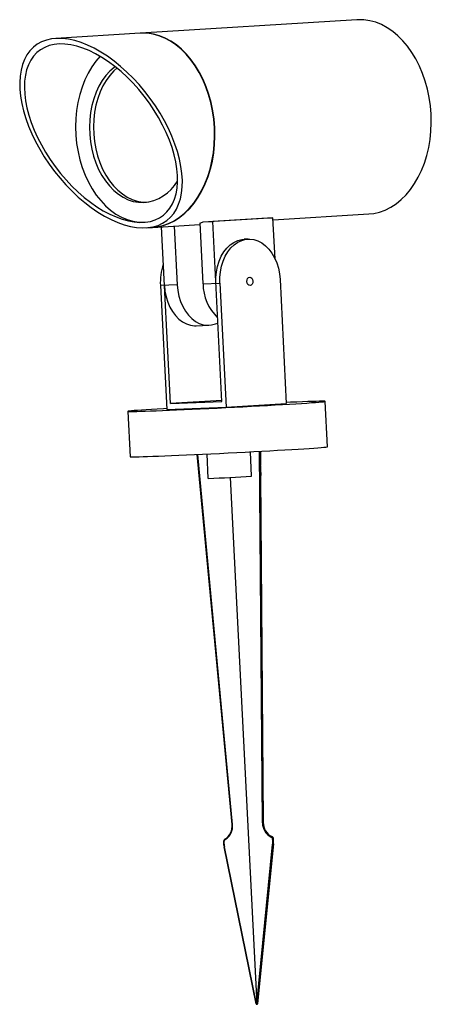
# Model space of a CAD drawing. Header units: millimetres. Extents: x -73 to 73, y -212 to 137.
import ezdxf

# ---------------------------------------------------------------- set-up
doc = ezdxf.new("R2010")
doc.units = ezdxf.units.MM

msp = doc.modelspace()

# ---------------------------------------------------------------- linework, layer by layer
at = {"color": 7, "linetype": 'Continuous', "lineweight": 25}
for p, q in [((46.14, 137.22), (-30.5, 132.44)), ((-30.64, 132.44), (-60.5, 130.57)), ((-8.22, 65.57), (13.11, 66.9)), ((16.44, 67.03), (-4.89, 65.7)), ((13.11, 66.9), (16.44, 67.03)), ((17.18, 52.45), (16.44, 67.03)), ((16.48, 66.24), (50.44, 68.36)), ((-28.41, 63.44), (-26.35, 63.57)), ((-26.21, 63.58), (-9.4, 64.63)), ((-19.89, 1.08), (-23.06, 63.77)), ((-18.51, 64.06), (-17.45, 43.2)), ((-9.43, 65.14), (-8.34, 43.55)), ((-8.22, 65.57), (-4.89, 65.7)), ((-1.65, 1.78), (-4.89, 65.7)), ((7.71, 59.43), (6.31, 59.38)), ((-17.45, 43.2), (-23.41, 42.97)), ((-23.41, 42.97), (-21.19, -0.97)), ((-8.34, 43.55), (-2.37, 43.78)), ((-2.37, 43.78), (-0.15, -0.16)), ((18.96, 45.11), (21.18, 1.17)), ((-10.77, 28.7), (-6.21, 28.88)), ((-1.68, 2.22), (-19.89, 1.08)), ((-19.89, 1.08), (-1.65, 1.78)), ((-0.15, -0.16), (21.18, 1.17)), ((35.76, -14.21), (34.95, 1.87)), ((-34.96, -1.67), (-34.15, -17.75)), ((-21.19, -0.97), (-0.15, -0.16)), ((1.95, -148.14), (-10.38, -16.94)), ((2.13, -148.13), (-10.21, -16.93)), ((-6.47, -25.45), (-6.91, -16.77)), ((8.89, -24.67), (8.45, -16)), ((12.76, -147.6), (11.7, -15.82)), ((12.94, -147.59), (11.88, -15.81)), ((12.25, -24.41), (11.89, -17.27)), ((12.03, -15.8), (12.06, -20.75)), ((-9.89, -22.12), (-9.72, -25.52)), ((12.09, -24.44), (13.01, -147.46)), ((1.27, -25.1), (10.72, -211.91)), ((2.13, -148.13), (1.95, -148.14)), ((12.94, -147.59), (12.76, -147.6)), ((-0.43, -153.47), (-0.6, -153.47)), ((15.97, -152.63), (15.8, -152.65)), ((16.53, -153.44), (16.35, -153.45)), ((-0.9, -154.32), (-1.08, -154.33)), ((-0.68, -156.11), (-0.85, -156.12)), ((10.49, -211.8), (-0.85, -156.12)), ((10.67, -211.8), (-0.68, -156.11)), ((10.77, -211.79), (16.31, -155.26)), ((16.6, -155.04), (10.95, -211.78)), ((10.95, -211.78), (16.48, -155.25)), ((16.48, -155.25), (16.31, -155.26)), ((10.67, -211.8), (10.49, -211.8)), ((10.72, -211.91), (10.55, -211.92)), ((10.64, -211.96), (10.73, -211.95)), ((10.9, -211.9), (10.72, -211.91)), ((10.73, -211.95), (10.81, -211.95)), ((10.95, -211.78), (10.77, -211.79))]:
    msp.add_line(p, q, dxfattribs=at)
at = {"color": 7, "linetype": 'Continuous', "lineweight": 25, "flags": 128}
for points in [[(50.44, 68.36), (52.14, 68.55), (54.21, 69.02), (56.24, 69.75), (58.21, 70.73), (60.1, 71.96), (61.9, 73.42), (63.6, 75.1), (65.18, 77), (66.63, 79.09), (67.95, 81.36), (69.11, 83.79), (70.12, 86.37), (70.96, 89.08), (71.63, 91.88), (72.11, 94.77), (72.42, 97.73), (72.55, 100.72), (72.49, 103.72), (72.24, 106.72), (71.82, 109.69), (71.21, 112.61), (70.43, 115.45), (69.48, 118.2), (68.37, 120.82), (67.11, 123.32), (65.71, 125.65), (64.17, 127.81), (62.51, 129.78), (60.74, 131.55), (58.88, 133.09), (56.94, 134.41), (54.93, 135.49), (52.87, 136.31), (50.77, 136.88), (48.66, 137.19), (46.55, 137.24), (46.14, 137.22)], [(-60.1, 130.59), (-62.02, 130.41), (-63.83, 130), (-65.5, 129.37), (-67.04, 128.52), (-68.42, 127.47), (-69.64, 126.21), (-70.7, 124.76), (-71.58, 123.12), (-72.29, 121.31), (-72.8, 119.34), (-73.13, 117.22), (-73.27, 114.96), (-73.21, 112.59), (-72.97, 110.11), (-72.53, 107.55), (-71.91, 104.91), (-71.1, 102.22), (-70.12, 99.5), (-68.97, 96.76), (-67.65, 94.02), (-66.18, 91.3), (-64.57, 88.62), (-62.82, 86), (-60.95, 83.45), (-58.96, 80.99), (-56.89, 78.63), (-54.73, 76.4), (-52.5, 74.31), (-50.22, 72.36), (-47.9, 70.58), (-45.55, 68.98), (-43.2, 67.56), (-40.86, 66.34), (-38.54, 65.33), (-36.26, 64.52), (-34.04, 63.93), (-31.88, 63.56), (-29.81, 63.41), (-27.84, 63.49), (-25.97, 63.79), (-24.23, 64.31), (-22.63, 65.04), (-21.17, 65.99), (-19.86, 67.15), (-18.72, 68.51), (-17.75, 70.05), (-16.96, 71.78), (-16.35, 73.67), (-15.92, 75.72), (-15.69, 77.91), (-15.65, 80.22), (-15.8, 82.65), (-16.14, 85.18), (-16.67, 87.78), (-17.38, 90.44), (-18.28, 93.15), (-19.35, 95.88), (-20.58, 98.62), (-21.98, 101.35), (-23.52, 104.06), (-25.21, 106.71), (-27.02, 109.3), (-28.95, 111.81), (-30.98, 114.22), (-33.1, 116.51), (-35.29, 118.68), (-37.55, 120.7), (-39.85, 122.56), (-42.19, 124.25), (-44.54, 125.77), (-46.89, 127.09), (-49.22, 128.21), (-51.52, 129.12), (-53.77, 129.82), (-55.96, 130.3), (-58.08, 130.56), (-60.1, 130.59)], [(-26.35, 63.57), (-24.65, 63.76), (-22.58, 64.23), (-20.55, 64.96), (-18.58, 65.95), (-16.69, 67.17), (-14.89, 68.63), (-13.19, 70.31), (-11.61, 72.21), (-10.15, 74.3), (-8.84, 76.57), (-7.68, 79), (-6.67, 81.58), (-5.83, 84.29), (-5.16, 87.1), (-4.67, 89.99), (-4.36, 92.94), (-4.24, 95.93), (-4.3, 98.94), (-4.54, 101.93), (-4.97, 104.9), (-5.58, 107.82), (-6.36, 110.66), (-7.3, 113.41), (-8.41, 116.04), (-9.68, 118.53), (-11.08, 120.86), (-12.62, 123.02), (-14.28, 124.99), (-16.05, 126.76), (-17.91, 128.31), (-19.85, 129.62), (-21.86, 130.7), (-23.92, 131.52), (-26.01, 132.09), (-28.13, 132.41), (-30.24, 132.46), (-30.64, 132.44)], [(-26.21, 63.58), (-24.51, 63.77), (-22.44, 64.24), (-20.41, 64.97), (-18.44, 65.95), (-16.55, 67.18), (-14.75, 68.64), (-13.05, 70.32), (-11.47, 72.22), (-10.01, 74.31), (-8.7, 76.58), (-7.53, 79.01), (-6.53, 81.59), (-5.69, 84.3), (-5.02, 87.1), (-4.53, 89.99), (-4.22, 92.95), (-4.1, 95.94), (-4.16, 98.94), (-4.4, 101.94), (-4.83, 104.91), (-5.43, 107.83), (-6.21, 110.67), (-7.16, 113.42), (-8.27, 116.05), (-9.53, 118.54), (-10.94, 120.87), (-12.48, 123.03), (-14.14, 125), (-15.9, 126.77), (-17.77, 128.32), (-19.71, 129.63), (-21.72, 130.71), (-23.78, 131.53), (-25.87, 132.1), (-27.98, 132.42), (-30.1, 132.46), (-30.5, 132.44)], [(-59.2, 128.65), (-61.05, 128.46), (-62.79, 128.06), (-64.4, 127.43), (-65.87, 126.6), (-67.19, 125.55), (-68.35, 124.31), (-69.35, 122.87), (-70.17, 121.26), (-70.81, 119.47), (-71.26, 117.53), (-71.52, 115.44), (-71.6, 113.22), (-71.49, 110.89), (-71.18, 108.46), (-70.69, 105.95), (-70.02, 103.38), (-69.16, 100.76), (-68.13, 98.12), (-66.94, 95.47), (-65.59, 92.83), (-64.09, 90.22), (-62.45, 87.65), (-60.68, 85.16), (-58.81, 82.74), (-56.83, 80.43), (-54.76, 78.23), (-52.63, 76.16), (-50.43, 74.24), (-48.19, 72.48), (-45.93, 70.89), (-43.66, 69.49), (-41.39, 68.28), (-39.14, 67.27), (-36.94, 66.46), (-34.78, 65.88), (-32.69, 65.51), (-30.69, 65.36), (-28.78, 65.43), (-26.98, 65.73), (-25.3, 66.24), (-23.76, 66.97), (-22.36, 67.91), (-21.12, 69.06), (-20.04, 70.4), (-19.13, 71.93), (-18.41, 73.63), (-17.86, 75.5), (-17.5, 77.52), (-17.33, 79.67), (-17.35, 81.95), (-17.56, 84.33), (-17.95, 86.8), (-18.54, 89.34), (-19.3, 91.94), (-20.25, 94.57), (-21.36, 97.22), (-22.63, 99.87), (-24.06, 102.5), (-25.63, 105.09), (-27.33, 107.62), (-29.15, 110.08), (-31.08, 112.44), (-33.11, 114.7), (-35.21, 116.84), (-37.38, 118.83), (-39.6, 120.67), (-41.85, 122.35), (-44.12, 123.85), (-46.39, 125.16), (-48.65, 126.27), (-50.88, 127.18), (-53.06, 127.87), (-55.19, 128.35), (-57.24, 128.61), (-59.2, 128.65)], [(-44.78, 124.25), (-46.29, 122.49), (-47.74, 120.47), (-49.05, 118.25), (-50.2, 115.87), (-51.19, 113.34), (-52.01, 110.68), (-52.66, 107.91), (-53.12, 105.06), (-53.4, 102.15), (-53.48, 99.21), (-53.38, 96.25), (-53.09, 93.31), (-52.61, 90.41), (-51.95, 87.56), (-51.12, 84.81), (-50.11, 82.16), (-48.95, 79.64), (-47.63, 77.27), (-46.17, 75.07), (-44.58, 73.07), (-42.88, 71.26), (-41.07, 69.68), (-39.18, 68.33), (-37.22, 67.23), (-35.2, 66.38), (-33.14, 65.79), (-31.07, 65.47), (-28.99, 65.41)], [(-39.47, 120.57), (-39.78, 120.34), (-41.32, 118.99), (-42.74, 117.41), (-44.04, 115.63), (-45.19, 113.65), (-46.19, 111.51), (-47.02, 109.23), (-47.68, 106.82), (-48.16, 104.33), (-48.46, 101.76), (-48.56, 99.15), (-48.48, 96.53), (-48.2, 93.92), (-47.74, 91.35), (-47.1, 88.85), (-46.28, 86.45), (-45.3, 84.17), (-44.16, 82.03), (-42.88, 80.07), (-41.47, 78.29), (-39.94, 76.72), (-38.32, 75.37), (-36.61, 74.26), (-34.84, 73.4), (-33.03, 72.8), (-31.19, 72.47), (-29.34, 72.4)], [(-38.82, 120.05), (-39.89, 119.08), (-41.32, 117.5), (-42.61, 115.71), (-43.77, 113.74), (-44.77, 111.6), (-45.6, 109.32), (-46.26, 106.91), (-46.74, 104.41), (-47.03, 101.85), (-47.14, 99.24), (-47.05, 96.61), (-46.78, 94.01), (-46.32, 91.44), (-45.68, 88.94), (-44.86, 86.54), (-43.88, 84.26), (-42.74, 82.12), (-41.46, 80.15), (-40.05, 78.38), (-38.52, 76.8), (-36.9, 75.46), (-35.19, 74.35), (-33.42, 73.49), (-31.6, 72.89), (-29.77, 72.56), (-28.33, 72.48)], [(-3.78, 43.73), (-3.78, 45.77), (-3.59, 47.79), (-3.2, 49.75), (-2.62, 51.61), (-1.86, 53.33), (-0.94, 54.89), (0.12, 56.25), (1.31, 57.39), (2.6, 58.28), (3.98, 58.92), (5.4, 59.29), (6.31, 59.38)], [(-2.37, 43.78), (-2.38, 45.83), (-2.18, 47.85), (-1.79, 49.8), (-1.21, 51.66), (-0.46, 53.38), (0.46, 54.94), (1.52, 56.3), (2.71, 57.44), (4.01, 58.34), (5.38, 58.98), (6.81, 59.35), (8.26, 59.44), (9.72, 59.25), (11.15, 58.78), (12.53, 58.05), (13.82, 57.07), (15.02, 55.85), (16.09, 54.42), (17.01, 52.8), (17.77, 51.02), (18.36, 49.13), (18.75, 47.14), (18.96, 45.11)], [(8.37, 42.95), (7.95, 43.04), (7.59, 43.34), (7.34, 43.81), (7.23, 44.38), (7.28, 44.96), (7.48, 45.46), (7.81, 45.8), (8.22, 45.94), (8.63, 45.86), (8.99, 45.55), (9.25, 45.08), (9.36, 44.51), (9.31, 43.93), (9.1, 43.43), (8.77, 43.09), (8.37, 42.95)], [(-22.01, 43.02), (-21.81, 40.99), (-21.41, 39.01), (-20.83, 37.11), (-20.07, 35.34), (-19.14, 33.72), (-18.07, 32.29), (-16.88, 31.07), (-15.58, 30.08), (-14.2, 29.35), (-12.77, 28.89), (-11.32, 28.7), (-10.77, 28.7)], [(-17.45, 43.2), (-17.25, 41.17), (-16.85, 39.18), (-16.27, 37.29), (-15.51, 35.51), (-14.58, 33.9), (-13.51, 32.46), (-12.32, 31.24), (-11.02, 30.26), (-9.65, 29.53), (-8.22, 29.06), (-6.76, 28.87), (-5.3, 28.97), (-3.88, 29.33), (-3.06, 29.67)], [(-24.55, -0.85), (-26.63, -0.98), (-28.5, -1.1), (-30.16, -1.22), (-31.58, -1.32), (-32.77, -1.41), (-33.71, -1.5), (-34.39, -1.57), (-34.81, -1.62), (-34.96, -1.67), (-34.85, -1.7), (-34.47, -1.71), (-33.83, -1.72), (-32.93, -1.71), (-31.79, -1.68), (-30.4, -1.64), (-28.77, -1.59), (-26.93, -1.53), (-24.89, -1.45), (-22.66, -1.36), (-20.25, -1.26), (-17.69, -1.15), (-14.99, -1.03), (-12.18, -0.91), (-9.28, -0.77), (-6.31, -0.63), (-3.29, -0.48), (-0.24, -0.33), (2.8, -0.17), (5.83, -0.02), (8.81, 0.14), (11.73, 0.3), (14.55, 0.46), (17.27, 0.61), (19.85, 0.76), (22.28, 0.91), (24.54, 1.05), (26.62, 1.18), (28.49, 1.3), (30.15, 1.42), (31.57, 1.52), (32.76, 1.61), (33.7, 1.69), (34.38, 1.76), (34.8, 1.82), (34.95, 1.87), (34.84, 1.9), (34.46, 1.91), (33.82, 1.92), (32.92, 1.91), (31.78, 1.88), (30.39, 1.84), (28.76, 1.79), (26.92, 1.73), (24.88, 1.65), (22.65, 1.56), (21.16, 1.5)], [(-21.21, -0.64), (-22.29, -0.71), (-24.55, -0.85)], [(-34.15, -17.75), (-34.03, -17.78), (-33.66, -17.79), (-33.02, -17.8), (-32.12, -17.78), (-30.97, -17.76), (-29.58, -17.72), (-27.96, -17.67), (-26.12, -17.61), (-24.08, -17.53), (-21.84, -17.44), (-19.44, -17.34), (-16.87, -17.23), (-14.18, -17.11), (-11.37, -16.98), (-8.47, -16.85), (-5.5, -16.71), (-2.47, -16.56), (0.57, -16.41), (3.62, -16.25), (6.64, -16.09), (9.63, -15.94), (12.54, -15.78), (15.37, -15.62), (18.08, -15.47), (20.66, -15.32), (23.09, -15.17), (25.36, -15.03), (27.43, -14.9), (29.31, -14.78), (30.96, -14.66), (32.39, -14.56), (33.57, -14.47), (34.51, -14.38), (35.19, -14.31), (35.61, -14.26), (35.76, -14.21), (35.76, -14.21)], [(-9.57, -25.54), (-9.6, -25.54), (-9.72, -25.52)]]:
    msp.add_lwpolyline(points, dxfattribs=at)
at = {"color": 7, "linetype": 'Continuous', "lineweight": 25}
for centre, radius, start, end in [((-30.72, 87.92), 15.58, 275.0631, 329.3004), ((-14.86, 82.33), 18.03, 287.5493, 291.6162), ((-3.5, 44.07), 19.95, 161.2738, 183.1746), ((8.57, 43.73), 16.9, 180.6148, 226.0665), ((11.96, -23.52), 0.932, 269.1322, 288.0955), ((-37.21, 735.29), 761.36, 272.31377, 273.47106), ((-3.42, -148.84), 5.42, 301.3673, 7.4099), ((-3.25, -148.83), 5.42, 301.3673, 7.4099), ((18.2, -147.76), 5.44, 178.2616, 243.8368), ((18.37, -147.75), 5.44, 178.2616, 243.8368), ((18.29, -147.63), 5.28, 178.0738, 245.3559), ((-0.12, -154.31), 0.965, 120.2774, 181.3055), ((0.06, -154.3), 0.965, 120.2774, 181.3055), ((-0.15, -153.96), 0.768, 116.3262, 160.0086), ((-2.12, -149.83), 3.81, 295.295, 331.4048), ((15.39, -153.52), 0.966, 4.2798, 64.9591), ((15.57, -153.51), 0.966, 4.2798, 64.9591), ((15.71, -153.3), 0.938, 4.2555, 66.5172), ((11.26, -154.23), 5.15, 348.4962, 8.731), ((11.44, -154.22), 5.15, 348.4962, 8.731), ((11.6, -154.01), 5.1, 348.3285, 8.7868), ((3.99, -154.59), 5.07, 176.9797, 197.5103), ((4.16, -154.59), 5.07, 176.9797, 197.5103), ((10.71, -211.77), 0.22, 190.268, 223.1649), ((10.63, -211.85), 0.111, 219.8645, 324.549), ((10.88, -211.76), 0.22, 190.268, 223.1649), ((10.55, -211.78), 0.222, 323.0978, 355.6804), ((10.81, -211.83), 0.113, 221.8546, 325.2815), ((11.17, -211.89), 0.445, 182.0021, 187.3863), ((10.72, -211.77), 0.222, 323.0978, 355.6804), ((10.71, -211.76), 0.236, 331.3583, 355.0898)]:
    msp.add_arc(centre, radius, start, end, dxfattribs=at)

doc.saveas('drawing.dxf')
